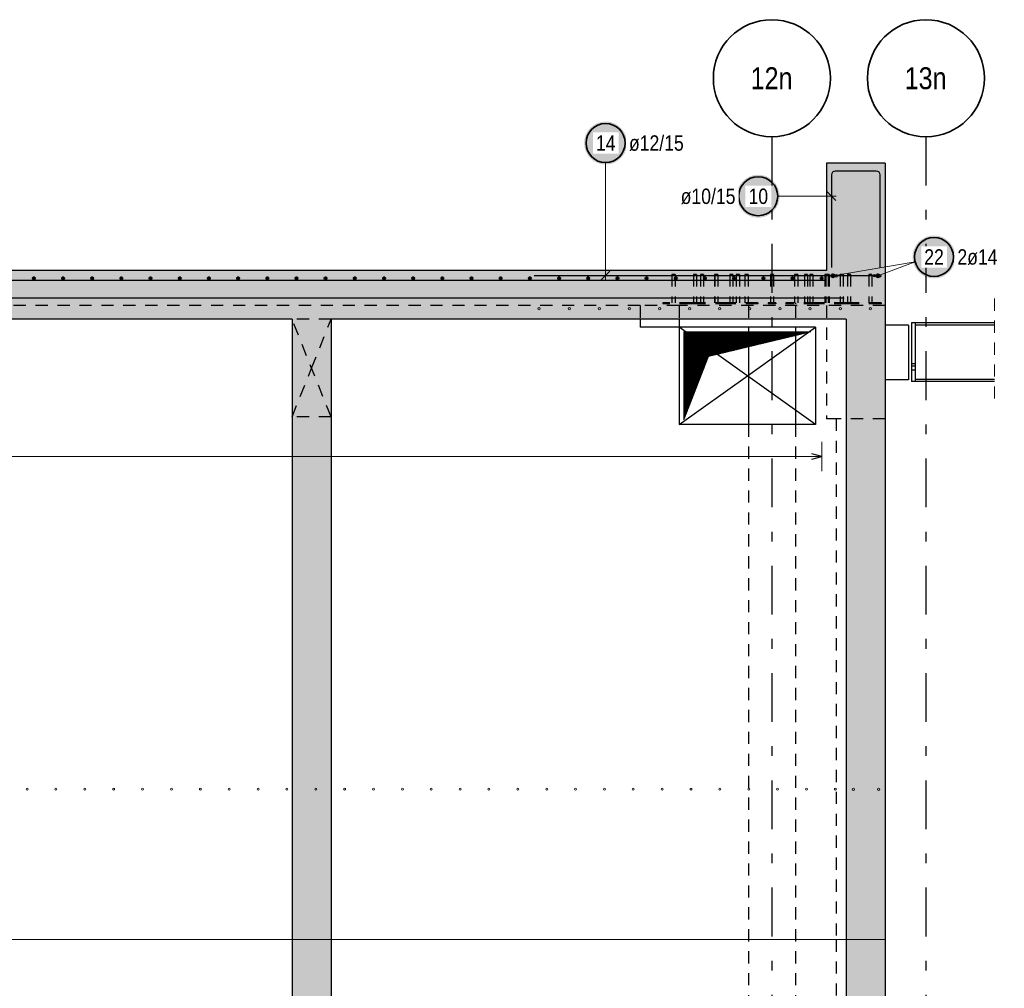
# Model space of a CAD drawing. Header units: millimetres. Extents: x 0 to 61.4, y -43.3 to 42.
# Tile 4 of 21: x 45.9 to 56, y -29.6 to -19.7. Entities that reach past the tile are written whole.
import ezdxf
from ezdxf.enums import TextEntityAlignment as Align

# ---------------------------------------------------------------- set-up
doc = ezdxf.new("R2010")
doc.units = ezdxf.units.MM
doc.linetypes.add('DASHDOTX2', pattern=[2, 1, -0.5, 0, -0.5])
doc.linetypes.add('HIDDEN', pattern=[0.375, 0.25, -0.125])
for name, color, linetype, lineweight in [('Achsen', 7, 'Continuous', 20), ('Geschnittene Kanten', 7, 'Continuous', 20), ('nplo Bewehrung', 7, 'Continuous', 20), ('Schraffuren', 7, 'Continuous', 20), ('Texte', 7, 'Continuous', 20)]:
    doc.layers.add(name, color=color, linetype=linetype, lineweight=lineweight)
doc.styles.add('Arial Narrow', font='ARIALN.TTF')
doc.linetypes.add('STRAKON_Linetype_13', pattern='A,30,[130,ltypeshp.shx,S=3.75,R=-30,X=0,Y=0],-3.75,[130,ltypeshp.shx,S=3.75,R=-30,X=0,Y=0]', length=33.75)

msp = doc.modelspace()

# ---------------------------------------------------------------- hatches: boundary and pattern name
at = {"lineweight": 25, "true_color": 0xffffff}
for points in [[(52.161, -20.955), (52.161, -20.947), (52.161, -20.939), (52.16, -20.932), (52.159, -20.924), (52.158, -20.916), (52.157, -20.909), (52.155, -20.901), (52.153, -20.894), (52.151, -20.887), (52.148, -20.879), (52.145, -20.872), (52.142, -20.865), (52.139, -20.858), (52.136, -20.851), (52.132, -20.845), (52.128, -20.838), (52.124, -20.832), (52.119, -20.825), (52.115, -20.819), (52.11, -20.813), (52.105, -20.807), (52.1, -20.802), (52.094, -20.796), (52.089, -20.791), (52.083, -20.786), (52.077, -20.781), (52.071, -20.777), (52.064, -20.772), (52.058, -20.768), (52.051, -20.764), (52.045, -20.76), (52.038, -20.757), (52.031, -20.754), (52.024, -20.751), (52.017, -20.748), (52.009, -20.745), (52.002, -20.743), (51.995, -20.741), (51.987, -20.739), (51.98, -20.738), (51.972, -20.737), (51.964, -20.736), (51.957, -20.735), (51.949, -20.735), (51.941, -20.735), (51.934, -20.735), (51.926, -20.735), (51.918, -20.736), (51.911, -20.737), (51.903, -20.738), (51.896, -20.739), (51.888, -20.741), (51.881, -20.743), (51.873, -20.745), (51.866, -20.748), (51.859, -20.751), (51.852, -20.754), (51.845, -20.757), (51.838, -20.76), (51.831, -20.764), (51.825, -20.768), (51.818, -20.772), (51.812, -20.777), (51.806, -20.781), (51.8, -20.786), (51.794, -20.791), (51.789, -20.796), (51.783, -20.802), (51.778, -20.807), (51.773, -20.813), (51.768, -20.819), (51.763, -20.825), (51.759, -20.832), (51.755, -20.838), (51.751, -20.845), (51.747, -20.851), (51.744, -20.858), (51.74, -20.865), (51.737, -20.872), (51.735, -20.879), (51.732, -20.887), (51.73, -20.894), (51.728, -20.901), (51.726, -20.909), (51.725, -20.916), (51.724, -20.924), (51.723, -20.932), (51.722, -20.939), (51.722, -20.947), (51.721, -20.955), (51.722, -20.962), (51.722, -20.97), (51.723, -20.978), (51.724, -20.985), (51.725, -20.993), (51.726, -21), (51.728, -21.008), (51.73, -21.015), (51.732, -21.023), (51.735, -21.03), (51.737, -21.037), (51.74, -21.044), (51.744, -21.051), (51.747, -21.058), (51.751, -21.065), (51.755, -21.071), (51.759, -21.078), (51.763, -21.084), (51.768, -21.09), (51.773, -21.096), (51.778, -21.102), (51.783, -21.107), (51.789, -21.113), (51.794, -21.118), (51.8, -21.123), (51.806, -21.128), (51.812, -21.133), (51.818, -21.137), (51.825, -21.141), (51.831, -21.145), (51.838, -21.149), (51.845, -21.152), (51.852, -21.156), (51.859, -21.159), (51.866, -21.161), (51.873, -21.164), (51.881, -21.166), (51.888, -21.168), (51.896, -21.17), (51.903, -21.171), (51.911, -21.172), (51.918, -21.173), (51.926, -21.174), (51.934, -21.174), (51.941, -21.175), (51.949, -21.174), (51.957, -21.174), (51.964, -21.173), (51.972, -21.172), (51.98, -21.171), (51.987, -21.17), (51.995, -21.168), (52.002, -21.166), (52.009, -21.164), (52.017, -21.161), (52.024, -21.159), (52.031, -21.156), (52.038, -21.152), (52.045, -21.149), (52.051, -21.145), (52.058, -21.141), (52.064, -21.137), (52.071, -21.133), (52.077, -21.128), (52.083, -21.123), (52.089, -21.118), (52.094, -21.113), (52.1, -21.107), (52.105, -21.102), (52.11, -21.096), (52.115, -21.09), (52.119, -21.084), (52.124, -21.078), (52.128, -21.071), (52.132, -21.065), (52.136, -21.058), (52.139, -21.051), (52.142, -21.044), (52.145, -21.037), (52.148, -21.03), (52.151, -21.023), (52.153, -21.015), (52.155, -21.008), (52.157, -21), (52.158, -20.993), (52.159, -20.985), (52.16, -20.978), (52.161, -20.97)], [(53.726, -21.5), (53.726, -21.493), (53.725, -21.485), (53.725, -21.477), (53.724, -21.47), (53.723, -21.462), (53.721, -21.455), (53.719, -21.447), (53.717, -21.44), (53.715, -21.432), (53.713, -21.425), (53.71, -21.418), (53.707, -21.411), (53.704, -21.404), (53.7, -21.397), (53.696, -21.39), (53.692, -21.384), (53.688, -21.377), (53.684, -21.371), (53.679, -21.365), (53.674, -21.359), (53.669, -21.353), (53.664, -21.348), (53.659, -21.342), (53.653, -21.337), (53.647, -21.332), (53.641, -21.327), (53.635, -21.322), (53.629, -21.318), (53.622, -21.314), (53.616, -21.31), (53.609, -21.306), (53.602, -21.303), (53.595, -21.299), (53.588, -21.296), (53.581, -21.294), (53.574, -21.291), (53.567, -21.289), (53.559, -21.287), (53.552, -21.285), (53.544, -21.284), (53.537, -21.283), (53.529, -21.282), (53.521, -21.281), (53.514, -21.281), (53.506, -21.28), (53.498, -21.281), (53.491, -21.281), (53.483, -21.282), (53.475, -21.283), (53.468, -21.284), (53.46, -21.285), (53.453, -21.287), (53.445, -21.289), (53.438, -21.291), (53.431, -21.294), (53.423, -21.296), (53.416, -21.299), (53.409, -21.303), (53.403, -21.306), (53.396, -21.31), (53.389, -21.314), (53.383, -21.318), (53.377, -21.322), (53.37, -21.327), (53.364, -21.332), (53.359, -21.337), (53.353, -21.342), (53.348, -21.348), (53.342, -21.353), (53.337, -21.359), (53.333, -21.365), (53.328, -21.371), (53.323, -21.377), (53.319, -21.384), (53.315, -21.39), (53.312, -21.397), (53.308, -21.404), (53.305, -21.411), (53.302, -21.418), (53.299, -21.425), (53.297, -21.432), (53.294, -21.44), (53.292, -21.447), (53.291, -21.455), (53.289, -21.462), (53.288, -21.47), (53.287, -21.477), (53.286, -21.485), (53.286, -21.493), (53.286, -21.5), (53.286, -21.508), (53.286, -21.516), (53.287, -21.523), (53.288, -21.531), (53.289, -21.539), (53.291, -21.546), (53.292, -21.554), (53.294, -21.561), (53.297, -21.568), (53.299, -21.576), (53.302, -21.583), (53.305, -21.59), (53.308, -21.597), (53.312, -21.604), (53.315, -21.61), (53.319, -21.617), (53.323, -21.623), (53.328, -21.63), (53.333, -21.636), (53.337, -21.642), (53.342, -21.648), (53.348, -21.653), (53.353, -21.659), (53.359, -21.664), (53.364, -21.669), (53.37, -21.674), (53.377, -21.678), (53.383, -21.683), (53.389, -21.687), (53.396, -21.691), (53.403, -21.695), (53.409, -21.698), (53.416, -21.701), (53.423, -21.704), (53.431, -21.707), (53.438, -21.71), (53.445, -21.712), (53.453, -21.714), (53.46, -21.716), (53.468, -21.717), (53.475, -21.718), (53.483, -21.719), (53.491, -21.72), (53.498, -21.72), (53.506, -21.72), (53.514, -21.72), (53.521, -21.72), (53.529, -21.719), (53.537, -21.718), (53.544, -21.717), (53.552, -21.716), (53.559, -21.714), (53.567, -21.712), (53.574, -21.71), (53.581, -21.707), (53.588, -21.704), (53.595, -21.701), (53.602, -21.698), (53.609, -21.695), (53.616, -21.691), (53.622, -21.687), (53.629, -21.683), (53.635, -21.678), (53.641, -21.674), (53.647, -21.669), (53.653, -21.664), (53.659, -21.659), (53.664, -21.653), (53.669, -21.648), (53.674, -21.642), (53.679, -21.636), (53.684, -21.63), (53.688, -21.623), (53.692, -21.617), (53.696, -21.61), (53.7, -21.604), (53.704, -21.597), (53.707, -21.59), (53.71, -21.583), (53.713, -21.576), (53.715, -21.568), (53.717, -21.561), (53.719, -21.554), (53.721, -21.546), (53.723, -21.539), (53.724, -21.531), (53.725, -21.523), (53.725, -21.516)]]:
    msp.add_hatch(color=7, dxfattribs=at).paths.add_polyline_path(points)
at = {"layer": 'Achsen', "lineweight": 50, "true_color": 0xffffff}
msp.add_hatch(color=7, dxfattribs=at).paths.add_polyline_path([(55.529, -22.123), (55.529, -22.116), (55.528, -22.108), (55.527, -22.1), (55.527, -22.093), (55.525, -22.085), (55.524, -22.077), (55.522, -22.07), (55.52, -22.063), (55.518, -22.055), (55.515, -22.048), (55.513, -22.041), (55.51, -22.034), (55.506, -22.027), (55.503, -22.02), (55.499, -22.013), (55.495, -22.007), (55.491, -22), (55.487, -21.994), (55.482, -21.988), (55.477, -21.982), (55.472, -21.976), (55.467, -21.97), (55.462, -21.965), (55.456, -21.96), (55.45, -21.955), (55.444, -21.95), (55.438, -21.945), (55.432, -21.941), (55.425, -21.937), (55.419, -21.933), (55.412, -21.929), (55.405, -21.925), (55.398, -21.922), (55.391, -21.919), (55.384, -21.916), (55.377, -21.914), (55.369, -21.912), (55.362, -21.91), (55.354, -21.908), (55.347, -21.907), (55.339, -21.905), (55.332, -21.904), (55.324, -21.904), (55.316, -21.903), (55.309, -21.903), (55.301, -21.903), (55.293, -21.904), (55.286, -21.904), (55.278, -21.905), (55.27, -21.907), (55.263, -21.908), (55.255, -21.91), (55.248, -21.912), (55.241, -21.914), (55.233, -21.916), (55.226, -21.919), (55.219, -21.922), (55.212, -21.925), (55.205, -21.929), (55.199, -21.933), (55.192, -21.937), (55.186, -21.941), (55.179, -21.945), (55.173, -21.95), (55.167, -21.955), (55.161, -21.96), (55.156, -21.965), (55.15, -21.97), (55.145, -21.976), (55.14, -21.982), (55.135, -21.988), (55.131, -21.994), (55.126, -22), (55.122, -22.007), (55.118, -22.013), (55.114, -22.02), (55.111, -22.027), (55.108, -22.034), (55.105, -22.041), (55.102, -22.048), (55.099, -22.055), (55.097, -22.063), (55.095, -22.07), (55.094, -22.077), (55.092, -22.085), (55.091, -22.093), (55.09, -22.1), (55.089, -22.108), (55.089, -22.116), (55.089, -22.123), (55.089, -22.131), (55.089, -22.139), (55.09, -22.146), (55.091, -22.154), (55.092, -22.161), (55.094, -22.169), (55.095, -22.176), (55.097, -22.184), (55.099, -22.191), (55.102, -22.198), (55.105, -22.206), (55.108, -22.213), (55.111, -22.22), (55.114, -22.226), (55.118, -22.233), (55.122, -22.24), (55.126, -22.246), (55.131, -22.253), (55.135, -22.259), (55.14, -22.265), (55.145, -22.27), (55.15, -22.276), (55.156, -22.281), (55.161, -22.287), (55.167, -22.292), (55.173, -22.297), (55.179, -22.301), (55.186, -22.306), (55.192, -22.31), (55.199, -22.314), (55.205, -22.317), (55.212, -22.321), (55.219, -22.324), (55.226, -22.327), (55.233, -22.33), (55.241, -22.332), (55.248, -22.335), (55.255, -22.337), (55.263, -22.338), (55.27, -22.34), (55.278, -22.341), (55.286, -22.342), (55.293, -22.343), (55.301, -22.343), (55.309, -22.343), (55.316, -22.343), (55.324, -22.343), (55.332, -22.342), (55.339, -22.341), (55.347, -22.34), (55.354, -22.338), (55.362, -22.337), (55.369, -22.335), (55.377, -22.332), (55.384, -22.33), (55.391, -22.327), (55.398, -22.324), (55.405, -22.321), (55.412, -22.317), (55.419, -22.314), (55.425, -22.31), (55.432, -22.306), (55.438, -22.301), (55.444, -22.297), (55.45, -22.292), (55.456, -22.287), (55.462, -22.281), (55.467, -22.276), (55.472, -22.27), (55.477, -22.265), (55.482, -22.259), (55.487, -22.253), (55.491, -22.246), (55.495, -22.24), (55.499, -22.233), (55.503, -22.226), (55.506, -22.22), (55.51, -22.213), (55.513, -22.206), (55.515, -22.198), (55.518, -22.191), (55.52, -22.184), (55.522, -22.176), (55.524, -22.169), (55.525, -22.161), (55.527, -22.154), (55.527, -22.146), (55.528, -22.139)])
at = {"layer": 'Schraffuren', "lineweight": 13, "true_color": 0xd7ffd7}
for points in [[(54.807, -22.262), (54.807, -21.162), (54.207, -21.162), (54.207, -22.262)], [(54.807, -22.762), (54.807, -22.262), (34.859, -22.262), (34.859, -22.622), (35.866, -22.622), (35.866, -22.762)], [(49.126, -29.122), (49.126, -22.762), (48.726, -22.762), (48.726, -29.122)], [(54.807, -29.122), (54.807, -22.762), (54.407, -22.762), (54.407, -29.122)], [(49.126, -35.122), (49.126, -29.122), (48.726, -29.122), (48.726, -35.122)], [(54.807, -35.122), (54.807, -29.122), (54.407, -29.122), (54.407, -35.122)]]:
    msp.add_hatch(color=254, dxfattribs=at).paths.add_polyline_path(points)
at = {"layer": 'Texte', "lineweight": 13}
h = msp.add_hatch(dxfattribs=at)
h.set_pattern_fill('Mau', color=6, scale=0.01, angle=45, style=0, pattern_type=2)
h.set_pattern_definition([(45, (0, 0), (-0.00367695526, 0.00367695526), [])])
h.paths.add_polyline_path([(52.745, -23.792), (52.995, -23.142), (54.045, -22.892), (52.745, -22.892)])

# ---------------------------------------------------------------- linework, layer by layer
at = {"color": 5, "linetype": 'Continuous', "lineweight": 18, "ltscale": 0.5}
for p, q in [((51.941, -21.155), (51.941, -22.364)), ((53.706, -21.5), (54.307, -21.5))]:
    msp.add_line(p, q, dxfattribs=at)
at = {"color": 3, "linetype": 'Continuous', "lineweight": 25, "ltscale": 0.5}
for p, q in [((54.257, -21.282), (54.257, -22.232)), ((54.717, -21.242), (54.297, -21.242)), ((54.757, -22.232), (54.757, -21.282)), ((54.301, -21.545), (54.213, -21.456)), ((51.207, -22.314), (54.707, -22.314)), ((51.897, -22.359), (51.986, -22.27)), ((36.207, -22.362), (54.207, -22.362))]:
    msp.add_line(p, q, dxfattribs=at)
at = {"color": 3, "linetype": 'HIDDEN', "lineweight": 25, "ltscale": 0.5}
for p, q in [((52.623, -22.302), (52.621, -22.302)), ((52.621, -22.302), (52.621, -22.592)), ((52.626, -22.302), (52.623, -22.302)), ((52.631, -22.302), (52.626, -22.302)), ((52.637, -22.302), (52.631, -22.302)), ((52.643, -22.302), (52.637, -22.302)), ((52.649, -22.302), (52.643, -22.302)), ((52.652, -22.302), (52.649, -22.302)), ((52.653, -22.302), (52.652, -22.302)), ((52.653, -22.302), (52.653, -22.592)), ((52.843, -22.302), (52.841, -22.302)), ((52.841, -22.302), (52.841, -22.592)), ((52.846, -22.302), (52.843, -22.302)), ((52.851, -22.302), (52.846, -22.302)), ((52.857, -22.302), (52.851, -22.302)), ((52.863, -22.302), (52.857, -22.302)), ((52.869, -22.302), (52.863, -22.302)), ((52.872, -22.302), (52.869, -22.302)), ((52.873, -22.302), (52.872, -22.302)), ((52.873, -22.302), (52.873, -22.592)), ((52.916, -22.302), (52.914, -22.302)), ((52.914, -22.302), (52.914, -22.592)), ((52.919, -22.302), (52.916, -22.302)), ((52.924, -22.302), (52.919, -22.302)), ((52.93, -22.302), (52.924, -22.302)), ((52.936, -22.302), (52.93, -22.302)), ((52.942, -22.302), (52.936, -22.302)), ((52.945, -22.302), (52.942, -22.302)), ((52.946, -22.302), (52.945, -22.302)), ((52.946, -22.302), (52.946, -22.592)), ((53.06, -22.302), (53.059, -22.302)), ((53.059, -22.302), (53.059, -22.592)), ((53.063, -22.302), (53.06, -22.302)), ((53.061, -22.302), (53.061, -22.592)), ((53.068, -22.302), (53.063, -22.302)), ((53.075, -22.302), (53.068, -22.302)), ((53.081, -22.302), (53.075, -22.302)), ((53.086, -22.302), (53.081, -22.302)), ((53.089, -22.302), (53.086, -22.302)), ((53.091, -22.302), (53.089, -22.302)), ((53.092, -22.302), (53.091, -22.302)), ((53.091, -22.302), (53.091, -22.592)), ((53.093, -22.302), (53.092, -22.302)), ((53.093, -22.302), (53.093, -22.592)), ((53.215, -22.302), (53.214, -22.302)), ((53.214, -22.302), (53.214, -22.592)), ((53.219, -22.302), (53.215, -22.302)), ((53.224, -22.302), (53.219, -22.302)), ((53.23, -22.302), (53.224, -22.302)), ((53.236, -22.302), (53.23, -22.302)), ((53.241, -22.302), (53.236, -22.302)), ((53.245, -22.302), (53.241, -22.302)), ((53.246, -22.302), (53.245, -22.302)), ((53.246, -22.302), (53.246, -22.592)), ((53.283, -22.302), (53.281, -22.302)), ((53.281, -22.302), (53.281, -22.592)), ((53.286, -22.302), (53.283, -22.302)), ((53.291, -22.302), (53.286, -22.302)), ((53.297, -22.302), (53.291, -22.302)), ((53.303, -22.302), (53.297, -22.302)), ((53.309, -22.302), (53.303, -22.302)), ((53.312, -22.302), (53.309, -22.302)), ((53.313, -22.302), (53.312, -22.302)), ((53.313, -22.302), (53.313, -22.592)), ((53.371, -22.302), (53.37, -22.302)), ((53.37, -22.302), (53.37, -22.592)), ((53.374, -22.302), (53.371, -22.302)), ((53.38, -22.302), (53.374, -22.302)), ((53.386, -22.302), (53.38, -22.302)), ((53.392, -22.302), (53.386, -22.302)), ((53.397, -22.302), (53.392, -22.302)), ((53.4, -22.302), (53.397, -22.302)), ((53.402, -22.302), (53.4, -22.302)), ((53.402, -22.302), (53.402, -22.592)), ((53.633, -22.302), (53.631, -22.302)), ((53.631, -22.302), (53.631, -22.592)), ((53.636, -22.302), (53.633, -22.302)), ((53.641, -22.302), (53.636, -22.302)), ((53.647, -22.302), (53.641, -22.302)), ((53.653, -22.302), (53.647, -22.302)), ((53.659, -22.302), (53.653, -22.302)), ((53.662, -22.302), (53.659, -22.302)), ((53.663, -22.302), (53.662, -22.302)), ((53.663, -22.302), (53.663, -22.592)), ((53.88, -22.302), (53.879, -22.302)), ((53.879, -22.302), (53.879, -22.592)), ((53.883, -22.302), (53.88, -22.302)), ((53.889, -22.302), (53.883, -22.302)), ((53.895, -22.302), (53.889, -22.302)), ((53.901, -22.302), (53.895, -22.302)), ((53.906, -22.302), (53.901, -22.302)), ((53.91, -22.302), (53.906, -22.302)), ((53.911, -22.302), (53.91, -22.302)), ((53.911, -22.302), (53.911, -22.592)), ((53.983, -22.302), (53.981, -22.302)), ((53.981, -22.302), (53.981, -22.592)), ((53.986, -22.302), (53.983, -22.302)), ((53.991, -22.302), (53.986, -22.302)), ((53.997, -22.302), (53.991, -22.302)), ((54.003, -22.302), (53.997, -22.302)), ((54.009, -22.302), (54.003, -22.302)), ((54.012, -22.302), (54.009, -22.302)), ((54.013, -22.302), (54.012, -22.302)), ((54.013, -22.302), (54.013, -22.592)), ((54.036, -22.302), (54.034, -22.302)), ((54.034, -22.302), (54.034, -22.592)), ((54.039, -22.302), (54.036, -22.302)), ((54.044, -22.302), (54.039, -22.302)), ((54.05, -22.302), (54.044, -22.302)), ((54.056, -22.302), (54.05, -22.302)), ((54.062, -22.302), (54.056, -22.302)), ((54.065, -22.302), (54.062, -22.302)), ((54.066, -22.302), (54.065, -22.302)), ((54.066, -22.302), (54.066, -22.592)), ((54.191, -22.302), (54.19, -22.302)), ((54.19, -22.302), (54.19, -22.592)), ((54.195, -22.302), (54.191, -22.302)), ((54.2, -22.302), (54.195, -22.302)), ((54.206, -22.302), (54.2, -22.302)), ((54.201, -22.302), (54.201, -22.592)), ((54.212, -22.302), (54.206, -22.302)), ((54.217, -22.302), (54.212, -22.302)), ((54.221, -22.302), (54.217, -22.302)), ((54.222, -22.302), (54.221, -22.302)), ((54.223, -22.302), (54.222, -22.302)), ((54.222, -22.302), (54.222, -22.592)), ((54.229, -22.302), (54.223, -22.302)), ((54.232, -22.302), (54.229, -22.302)), ((54.233, -22.302), (54.232, -22.302)), ((54.233, -22.302), (54.233, -22.592)), ((54.347, -22.302), (54.345, -22.302)), ((54.345, -22.302), (54.345, -22.592)), ((54.35, -22.302), (54.347, -22.302)), ((54.355, -22.302), (54.35, -22.302)), ((54.361, -22.302), (54.355, -22.302)), ((54.368, -22.302), (54.361, -22.302)), ((54.373, -22.302), (54.368, -22.302)), ((54.376, -22.302), (54.373, -22.302)), ((54.377, -22.302), (54.376, -22.302)), ((54.377, -22.302), (54.377, -22.592)), ((54.423, -22.302), (54.421, -22.302)), ((54.421, -22.302), (54.421, -22.592)), ((54.426, -22.302), (54.423, -22.302)), ((54.431, -22.302), (54.426, -22.302)), ((54.437, -22.302), (54.431, -22.302)), ((54.443, -22.302), (54.437, -22.302)), ((54.449, -22.302), (54.443, -22.302)), ((54.452, -22.302), (54.449, -22.302)), ((54.453, -22.302), (54.452, -22.302)), ((54.453, -22.302), (54.453, -22.592)), ((54.643, -22.302), (54.641, -22.302)), ((54.641, -22.302), (54.641, -22.592)), ((54.646, -22.302), (54.643, -22.302)), ((54.651, -22.302), (54.646, -22.302)), ((54.657, -22.302), (54.651, -22.302)), ((54.663, -22.302), (54.657, -22.302)), ((54.669, -22.302), (54.663, -22.302)), ((54.672, -22.302), (54.669, -22.302)), ((54.673, -22.302), (54.672, -22.302)), ((54.673, -22.302), (54.673, -22.592)), ((52.824, -22.592), (52.527, -22.592)), ((52.527, -22.592), (52.527, -22.602)), ((52.824, -22.602), (52.527, -22.602)), ((52.881, -22.592), (52.824, -22.592)), ((52.824, -22.592), (52.824, -22.602)), ((52.881, -22.602), (52.824, -22.602)), ((53.192, -22.592), (52.881, -22.592)), ((52.881, -22.592), (52.881, -22.602)), ((53.192, -22.602), (52.881, -22.602)), ((53.503, -22.592), (53.192, -22.592)), ((53.503, -22.602), (53.192, -22.602)), ((53.407, -22.592), (53.407, -22.602)), ((53.446, -22.592), (53.446, -22.602)), ((53.503, -22.592), (53.503, -22.602)), ((53.687, -22.592), (53.607, -22.592)), ((53.607, -22.592), (53.607, -22.602)), ((53.687, -22.602), (53.607, -22.602)), ((53.687, -22.592), (53.687, -22.602)), ((54.1, -22.592), (53.789, -22.592)), ((53.789, -22.592), (53.789, -22.602)), ((54.1, -22.602), (53.789, -22.602)), ((53.845, -22.592), (53.845, -22.602)), ((53.887, -22.592), (53.887, -22.602)), ((54.411, -22.592), (54.1, -22.592)), ((54.411, -22.602), (54.1, -22.602)), ((54.468, -22.592), (54.411, -22.592)), ((54.411, -22.592), (54.411, -22.602)), ((54.468, -22.602), (54.411, -22.602)), ((54.767, -22.592), (54.468, -22.592)), ((54.468, -22.592), (54.468, -22.602)), ((54.767, -22.602), (54.468, -22.602)), ((54.767, -22.592), (54.767, -22.602)), ((52.295, -22.622), (45.44, -22.622)), ((52.695, -22.622), (52.295, -22.622)), ((52.295, -22.622), (52.295, -22.762)), ((54.807, -22.622), (52.695, -22.622)), ((52.695, -22.622), (52.695, -22.762)), ((53.407, -22.622), (53.407, -22.842)), ((53.887, -22.622), (53.887, -22.842)), ((54.207, -22.622), (54.207, -23.782)), ((49.126, -22.762), (48.726, -22.762)), ((55.077, -23.214), (55.117, -23.214)), ((55.077, -23.238), (55.117, -23.238)), ((55.077, -23.282), (55.117, -23.282)), ((49.126, -23.762), (48.726, -23.762)), ((54.307, -23.782), (54.207, -23.782)), ((54.807, -23.782), (54.307, -23.782)), ((54.307, -23.782), (54.307, -29.122)), ((53.407, -23.842), (53.407, -29.722)), ((53.887, -23.842), (53.887, -29.722)), ((54.307, -29.122), (54.307, -29.722))]:
    msp.add_line(p, q, dxfattribs=at)
at = {"color": 5, "linetype": 'HIDDEN', "lineweight": 18, "ltscale": 0.5}
msp.add_line((55.931, -22.55), (55.931, -23.65), dxfattribs=at)
at = {"color": 3, "linetype": 'Continuous', "lineweight": 25}
for p, q in [((52.295, -22.762), (52.295, -22.842)), ((52.695, -22.762), (52.695, -22.842)), ((55.117, -22.8), (55.077, -22.8)), ((55.077, -22.8), (55.077, -23.4)), ((55.931, -22.8), (55.117, -22.8)), ((55.117, -22.8), (55.117, -23.4)), ((52.695, -22.842), (52.295, -22.842)), ((54.095, -22.842), (52.695, -22.842)), ((52.695, -22.842), (52.695, -23.842)), ((53.407, -22.842), (53.407, -23.842)), ((53.887, -22.842), (53.887, -23.842)), ((54.095, -22.842), (54.095, -23.842)), ((55.047, -22.822), (54.807, -22.822)), ((55.047, -22.822), (55.047, -23.382)), ((55.931, -22.822), (55.117, -22.822)), ((55.047, -23.382), (54.807, -23.382)), ((55.117, -23.4), (55.077, -23.4)), ((55.931, -23.379), (55.117, -23.379)), ((55.931, -23.4), (55.117, -23.4)), ((54.095, -23.842), (52.695, -23.842))]:
    msp.add_line(p, q, dxfattribs=at)
at = {"color": 6, "linetype": 'STRAKON_Linetype_13', "lineweight": 13, "ltscale": 0.01}
msp.add_line((54.807, -29.122), (35.866, -29.122), dxfattribs=at)
at = {"color": 2, "linetype": 'Continuous', "lineweight": 35, "ltscale": 0.5}
for centre in [(51.941, -20.955), (53.506, -21.5)]:
    msp.add_circle(centre, 0.2, dxfattribs=at)
at = {"color": 3, "linetype": 'Continuous', "lineweight": 25, "ltscale": 0.5}
for centre, start, end in [((54.297, -21.282), 90, 180), ((54.717, -21.282), 0, 90)]:
    msp.add_arc(centre, 0.04, start, end, dxfattribs=at)
at = {"layer": 'Achsen', "color": 3, "linetype": 'DASHDOTX2', "lineweight": 25, "ltscale": 0.5}
for p, q in [((53.646, -20.89), (53.646, -35.875)), ((55.226, -20.89), (55.226, -35.875))]:
    msp.add_line(p, q, dxfattribs=at)
at = {"layer": 'Achsen', "color": 5, "linetype": 'Continuous', "lineweight": 18, "ltscale": 0.5}
for p, q in [((54.272, -22.316), (55.115, -22.173)), ((54.734, -22.316), (55.115, -22.173)), ((54.157, -24.32), (54.157, -24.02)), ((54.157, -24.17), (38.896, -24.17))]:
    msp.add_line(p, q, dxfattribs=at)
at = {"layer": 'Achsen', "color": 3, "linetype": 'Continuous', "lineweight": 25, "ltscale": 0.5}
for p, q in [((36.387, -22.542), (54.387, -22.542)), ((54.157, -24.17), (54.057, -24.143)), ((54.057, -24.197), (54.157, -24.17))]:
    msp.add_line(p, q, dxfattribs=at)
at = {"layer": 'Achsen', "color": 3, "linetype": 'HIDDEN', "lineweight": 25, "ltscale": 0.5}
for p, q in [((49.126, -23.762), (48.726, -22.762)), ((48.926, -23.262), (49.126, -22.762)), ((48.726, -23.762), (48.926, -23.262))]:
    msp.add_line(p, q, dxfattribs=at)
at = {"layer": 'Achsen', "color": 3, "linetype": 'Continuous', "lineweight": 25}
for p, q in [((54.095, -23.842), (52.695, -22.842)), ((53.395, -23.342), (54.095, -22.842)), ((52.695, -23.842), (53.395, -23.342))]:
    msp.add_line(p, q, dxfattribs=at)
at = {"layer": 'Achsen', "color": 2, "linetype": 'Continuous', "lineweight": 35}
for centre in [(53.646, -20.29), (55.226, -20.29)]:
    msp.add_circle(centre, 0.6, dxfattribs=at)
at = {"layer": 'Achsen', "color": 2, "linetype": 'Continuous', "lineweight": 35, "ltscale": 0.5}
msp.add_circle((55.309, -22.123), 0.2, dxfattribs=at)
at = {"layer": 'Achsen', "color": 4, "linetype": 'Continuous', "lineweight": 50, "ltscale": 0.5}
for centre, radius in [((54.272, -22.316), 0.014), ((54.272, -22.316), 0.014), ((54.272, -22.316), 0.0126), ((54.272, -22.316), 0.0098), ((54.272, -22.316), 0.007), ((54.272, -22.316), 0.0042), ((54.272, -22.316), 0.0014), ((54.734, -22.316), 0.014), ((54.734, -22.316), 0.014), ((54.734, -22.316), 0.0126), ((54.734, -22.316), 0.0098), ((54.734, -22.316), 0.007), ((54.734, -22.316), 0.0042), ((54.734, -22.316), 0.0014), ((46.078, -22.342), 0.01), ((46.078, -22.342), 0.01), ((46.078, -22.342), 0.009), ((46.078, -22.342), 0.007), ((46.078, -22.342), 0.005), ((46.078, -22.342), 0.003), ((46.078, -22.342), 0.001), ((46.377, -22.342), 0.01), ((46.377, -22.342), 0.01), ((46.377, -22.342), 0.009), ((46.377, -22.342), 0.007), ((46.377, -22.342), 0.005), ((46.377, -22.342), 0.003), ((46.377, -22.342), 0.001), ((46.676, -22.342), 0.01), ((46.676, -22.342), 0.01), ((46.676, -22.342), 0.009), ((46.676, -22.342), 0.007), ((46.676, -22.342), 0.005), ((46.676, -22.342), 0.003), ((46.676, -22.342), 0.001), ((46.975, -22.342), 0.01), ((46.975, -22.342), 0.01), ((46.975, -22.342), 0.009), ((46.975, -22.342), 0.007), ((46.975, -22.342), 0.005), ((46.975, -22.342), 0.003), ((46.975, -22.342), 0.001), ((47.275, -22.342), 0.01), ((47.275, -22.342), 0.01), ((47.275, -22.342), 0.009), ((47.275, -22.342), 0.007), ((47.275, -22.342), 0.005), ((47.275, -22.342), 0.003), ((47.275, -22.342), 0.001), ((47.574, -22.342), 0.01), ((47.574, -22.342), 0.01), ((47.574, -22.342), 0.009), ((47.574, -22.342), 0.007), ((47.574, -22.342), 0.005), ((47.574, -22.342), 0.003), ((47.574, -22.342), 0.001), ((47.873, -22.342), 0.01), ((47.873, -22.342), 0.01), ((47.873, -22.342), 0.009), ((47.873, -22.342), 0.007), ((47.873, -22.342), 0.005), ((47.873, -22.342), 0.003), ((47.873, -22.342), 0.001), ((48.172, -22.342), 0.01), ((48.172, -22.342), 0.01), ((48.172, -22.342), 0.009), ((48.172, -22.342), 0.007), ((48.172, -22.342), 0.005), ((48.172, -22.342), 0.003), ((48.172, -22.342), 0.001), ((48.472, -22.342), 0.01), ((48.472, -22.342), 0.01), ((48.472, -22.342), 0.009), ((48.472, -22.342), 0.007), ((48.472, -22.342), 0.005), ((48.472, -22.342), 0.003), ((48.472, -22.342), 0.001), ((48.771, -22.342), 0.01), ((48.771, -22.342), 0.01), ((48.771, -22.342), 0.009), ((48.771, -22.342), 0.007), ((48.771, -22.342), 0.005), ((48.771, -22.342), 0.003), ((48.771, -22.342), 0.001), ((49.07, -22.342), 0.01), ((49.07, -22.342), 0.01), ((49.07, -22.342), 0.009), ((49.07, -22.342), 0.007), ((49.07, -22.342), 0.005), ((49.07, -22.342), 0.003), ((49.07, -22.342), 0.001), ((49.369, -22.342), 0.01), ((49.369, -22.342), 0.01), ((49.369, -22.342), 0.009), ((49.369, -22.342), 0.007), ((49.369, -22.342), 0.005), ((49.369, -22.342), 0.003), ((49.369, -22.342), 0.001), ((49.669, -22.342), 0.01), ((49.669, -22.342), 0.01), ((49.669, -22.342), 0.009), ((49.669, -22.342), 0.007), ((49.669, -22.342), 0.005), ((49.669, -22.342), 0.003), ((49.669, -22.342), 0.001), ((49.968, -22.342), 0.01), ((49.968, -22.342), 0.01), ((49.968, -22.342), 0.009), ((49.968, -22.342), 0.007), ((49.968, -22.342), 0.005), ((49.968, -22.342), 0.003), ((49.968, -22.342), 0.001), ((50.267, -22.342), 0.01), ((50.267, -22.342), 0.01), ((50.267, -22.342), 0.009), ((50.267, -22.342), 0.007), ((50.267, -22.342), 0.005), ((50.267, -22.342), 0.003), ((50.267, -22.342), 0.001), ((50.566, -22.342), 0.01), ((50.566, -22.342), 0.01), ((50.566, -22.342), 0.009), ((50.566, -22.342), 0.007), ((50.566, -22.342), 0.005), ((50.566, -22.342), 0.003), ((50.566, -22.342), 0.001), ((50.865, -22.342), 0.01), ((50.865, -22.342), 0.01), ((50.865, -22.342), 0.009), ((50.865, -22.342), 0.007), ((50.865, -22.342), 0.005), ((50.865, -22.342), 0.003), ((50.865, -22.342), 0.001), ((51.165, -22.342), 0.01), ((51.165, -22.342), 0.01), ((51.165, -22.342), 0.009), ((51.165, -22.342), 0.007), ((51.165, -22.342), 0.005), ((51.165, -22.342), 0.003), ((51.165, -22.342), 0.001), ((51.464, -22.342), 0.01), ((51.464, -22.342), 0.01), ((51.464, -22.342), 0.009), ((51.464, -22.342), 0.007), ((51.464, -22.342), 0.005), ((51.464, -22.342), 0.003), ((51.464, -22.342), 0.001), ((51.763, -22.342), 0.01), ((51.763, -22.342), 0.01), ((51.763, -22.342), 0.009), ((51.763, -22.342), 0.007), ((51.763, -22.342), 0.005), ((51.763, -22.342), 0.003), ((51.763, -22.342), 0.001), ((52.062, -22.342), 0.01), ((52.062, -22.342), 0.01), ((52.062, -22.342), 0.009), ((52.062, -22.342), 0.007), ((52.062, -22.342), 0.005), ((52.062, -22.342), 0.003), ((52.062, -22.342), 0.001), ((52.362, -22.342), 0.01), ((52.362, -22.342), 0.01), ((52.362, -22.342), 0.009), ((52.362, -22.342), 0.007), ((52.362, -22.342), 0.005), ((52.362, -22.342), 0.003), ((52.362, -22.342), 0.001), ((52.661, -22.342), 0.01), ((52.661, -22.342), 0.01), ((52.661, -22.342), 0.009), ((52.661, -22.342), 0.007), ((52.661, -22.342), 0.005), ((52.661, -22.342), 0.003), ((52.661, -22.342), 0.001), ((52.96, -22.342), 0.01), ((52.96, -22.342), 0.01), ((52.96, -22.342), 0.009), ((52.96, -22.342), 0.007), ((52.96, -22.342), 0.005), ((52.96, -22.342), 0.003), ((52.96, -22.342), 0.001), ((53.259, -22.342), 0.01), ((53.259, -22.342), 0.01), ((53.259, -22.342), 0.009), ((53.259, -22.342), 0.007), ((53.259, -22.342), 0.005), ((53.259, -22.342), 0.003), ((53.259, -22.342), 0.001), ((53.559, -22.342), 0.01), ((53.559, -22.342), 0.01), ((53.559, -22.342), 0.009), ((53.559, -22.342), 0.007), ((53.559, -22.342), 0.005), ((53.559, -22.342), 0.003), ((53.559, -22.342), 0.001), ((53.858, -22.342), 0.01), ((53.858, -22.342), 0.01), ((53.858, -22.342), 0.009), ((53.858, -22.342), 0.007), ((53.858, -22.342), 0.005), ((53.858, -22.342), 0.003), ((53.858, -22.342), 0.001), ((54.157, -22.342), 0.01), ((54.157, -22.342), 0.01), ((54.157, -22.342), 0.009), ((54.157, -22.342), 0.007), ((54.157, -22.342), 0.005), ((54.157, -22.342), 0.003), ((54.157, -22.342), 0.001)]:
    msp.add_circle(centre, radius, dxfattribs=at)
at = {"layer": 'Geschnittene Kanten', "color": 3, "linetype": 'Continuous', "lineweight": 25}
for p, q in [((54.807, -21.162), (54.207, -21.162)), ((54.207, -21.162), (54.207, -22.262)), ((54.807, -21.162), (54.807, -22.262)), ((54.207, -22.262), (34.859, -22.262)), ((54.807, -22.262), (54.807, -22.762)), ((48.726, -22.762), (35.866, -22.762)), ((48.726, -22.762), (48.726, -29.122)), ((54.407, -22.762), (49.126, -22.762)), ((49.126, -22.762), (49.126, -29.122)), ((54.407, -22.762), (54.407, -29.122)), ((54.807, -22.762), (54.807, -29.122)), ((48.726, -29.122), (48.726, -35.122)), ((49.126, -29.122), (49.126, -35.122)), ((54.407, -29.122), (54.407, -35.122)), ((54.807, -29.122), (54.807, -35.122))]:
    msp.add_line(p, q, dxfattribs=at)
at = {"layer": 'nplo Bewehrung', "color": 9, "linetype": 'Continuous', "lineweight": 0, "ltscale": 0.5}
for centre, radius in [((54.267, -22.314), 0.012), ((54.267, -22.314), 0.012), ((54.285, -22.31), 0.008), ((54.285, -22.31), 0.008), ((54.304, -22.316), 0.014), ((54.304, -22.316), 0.014), ((54.45, -22.31), 0.008), ((54.45, -22.31), 0.008), ((54.696, -22.314), 0.012), ((54.696, -22.314), 0.012), ((54.752, -22.316), 0.014), ((54.752, -22.316), 0.014), ((51.259, -22.654), 0.012), ((51.259, -22.654), 0.012), ((51.568, -22.654), 0.012), ((51.568, -22.654), 0.012), ((51.877, -22.654), 0.012), ((51.877, -22.654), 0.012), ((52.185, -22.654), 0.012), ((52.185, -22.654), 0.012), ((52.494, -22.654), 0.012), ((52.494, -22.654), 0.012), ((52.803, -22.654), 0.012), ((52.803, -22.654), 0.012), ((53.112, -22.654), 0.012), ((53.112, -22.654), 0.012), ((53.42, -22.654), 0.012), ((53.42, -22.654), 0.012), ((53.729, -22.654), 0.012), ((53.729, -22.654), 0.012), ((54.038, -22.654), 0.012), ((54.038, -22.654), 0.012), ((54.347, -22.654), 0.012), ((54.347, -22.654), 0.012), ((54.655, -22.654), 0.012), ((54.655, -22.654), 0.012), ((46.008, -27.579), 0.01), ((46.008, -27.579), 0.01), ((46.304, -27.579), 0.01), ((46.304, -27.579), 0.01), ((46.6, -27.579), 0.01), ((46.6, -27.579), 0.01), ((46.896, -27.579), 0.01), ((46.896, -27.579), 0.01), ((47.193, -27.579), 0.01), ((47.193, -27.579), 0.01), ((47.489, -27.579), 0.01), ((47.489, -27.579), 0.01), ((47.785, -27.579), 0.01), ((47.785, -27.579), 0.01), ((48.081, -27.579), 0.01), ((48.081, -27.579), 0.01), ((48.377, -27.579), 0.01), ((48.377, -27.579), 0.01), ((48.673, -27.579), 0.01), ((48.673, -27.579), 0.01), ((48.969, -27.579), 0.01), ((48.969, -27.579), 0.01), ((49.265, -27.579), 0.01), ((49.265, -27.579), 0.01), ((49.561, -27.579), 0.01), ((49.561, -27.579), 0.01), ((49.857, -27.579), 0.01), ((49.857, -27.579), 0.01), ((50.153, -27.579), 0.01), ((50.153, -27.579), 0.01), ((50.449, -27.579), 0.01), ((50.449, -27.579), 0.01), ((50.745, -27.579), 0.01), ((50.745, -27.579), 0.01), ((51.041, -27.579), 0.01), ((51.041, -27.579), 0.01), ((51.337, -27.579), 0.01), ((51.337, -27.579), 0.01), ((51.633, -27.579), 0.01), ((51.633, -27.579), 0.01), ((51.929, -27.579), 0.01), ((51.929, -27.579), 0.01), ((52.225, -27.579), 0.01), ((52.225, -27.579), 0.01), ((52.521, -27.579), 0.01), ((52.521, -27.579), 0.01), ((52.817, -27.579), 0.01), ((52.817, -27.579), 0.01), ((53.113, -27.579), 0.01), ((53.113, -27.579), 0.01), ((53.409, -27.579), 0.01), ((53.409, -27.579), 0.01), ((53.705, -27.579), 0.01), ((53.705, -27.579), 0.01), ((54.001, -27.579), 0.01), ((54.001, -27.579), 0.01), ((54.297, -27.579), 0.01), ((54.297, -27.579), 0.01), ((54.482, -27.581), 0.012), ((54.482, -27.581), 0.012), ((54.742, -27.581), 0.012), ((54.742, -27.581), 0.012)]:
    msp.add_circle(centre, radius, dxfattribs=at)
at = {"layer": 'Texte', "color": 6, "linetype": 'Continuous', "lineweight": 13}
for p, q in [((52.745, -23.792), (52.745, -22.892)), ((52.745, -22.892), (54.045, -22.892)), ((52.995, -23.142), (54.045, -22.892)), ((52.745, -23.792), (52.995, -23.142))]:
    msp.add_line(p, q, dxfattribs=at)

# ---------------------------------------------------------------- texts
at = {"layer": 'Achsen', "color": 4, "lineweight": 50, "style": 'Arial Narrow'}
for s, p in [('12n', (53.643, -20.29)), ('13n', (55.223, -20.29))]:
    msp.add_text(s, height=0.225, dxfattribs=at).set_placement(p, align=Align.MIDDLE_CENTER)

# ---------------------------------------------------------------- next in the draw order: texts
at = {"color": 2, "lineweight": 35, "char_height": 0.1575, "attachment_point": 1, "line_spacing_factor": 0.9, "style": 'Arial Narrow', "bg_fill": 3, "box_fill_scale": 1.2, "bg_fill_color": 256, "bg_fill_true_color": 13158600, "bg_fill_transparency": 0}
for s, insert in [('14', (51.842, -20.876)), ('ø12/15', (52.181, -20.876)), ('10', (53.407, -21.422))]:
    msp.add_mtext(s, dxfattribs=dict(at, insert=insert))
at = {"layer": 'Achsen', "color": 2, "lineweight": 35, "char_height": 0.1575, "attachment_point": 1, "line_spacing_factor": 0.9, "style": 'Arial Narrow', "bg_fill": 3, "box_fill_scale": 1.2, "bg_fill_color": 256, "bg_fill_true_color": 13158600, "bg_fill_transparency": 0}
for s, insert in [('22', (55.209, -22.044)), ('2ø14', (55.549, -22.044))]:
    msp.add_mtext(s, dxfattribs=dict(at, insert=insert))

# ---------------------------------------------------------------- next in the draw order: texts
at = {"color": 2, "lineweight": 35, "insert": (52.711, -21.422), "char_height": 0.1575, "attachment_point": 1, "line_spacing_factor": 0.9, "style": 'Arial Narrow', "bg_fill": 3, "box_fill_scale": 1.2, "bg_fill_color": 256, "bg_fill_true_color": 13158600, "bg_fill_transparency": 0}
msp.add_mtext('ø10/15', dxfattribs=at)

doc.saveas('drawing.dxf')
